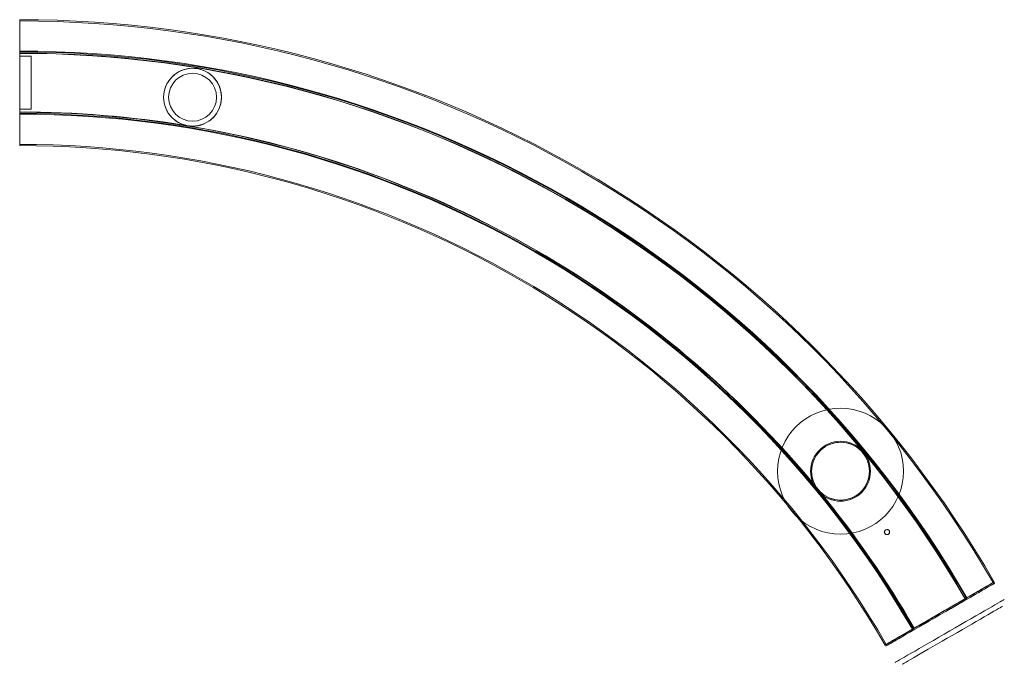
# Model space of a CAD drawing. Header units: millimetres. Extents: x 0 to 391, y -231 to 25.
import ezdxf

# ---------------------------------------------------------------- set-up
doc = ezdxf.new("R2010")
doc.units = ezdxf.units.MM
doc.layers.add('100', color=7, linetype='Continuous', true_color=0xffffff)

msp = doc.modelspace()

# ---------------------------------------------------------------- linework, layer by layer
at = {"layer": '100', "color": 252, "linetype": 'Continuous', "lineweight": 18}
for p, q in [((0, 25, 0.25), (0, 24.5, 0.25)), ((0, 24.5, -0.25), (0, 25, -0.25)), ((0, 24.5, 0.25), (0, 24.5, -0.25)), ((0, 12.2, 18.76), (0, 12.2, 21.48)), ((0, 11.75, 18.76), (0, 12.2, 18.76)), ((0, 11.75, 21.95), (0, 11.75, 18.76)), ((0, 10.5, 20.76), (4.5, 10.5, 20.76)), ((0, 10.5, 22.7), (0, 10.5, 20.76)), ((0, 10.5, 20.76), (0, -10.5, 20.76)), ((4.5, 10.5, 20.76), (4.5, -10.5, 20.76)), ((4.5, 10.5, 20.76), (4.5, 10.5, 22.69)), ((4.5, -10.5, 20.76), (0, -10.5, 20.76)), ((0, -10.5, 22.7), (0, -10.5, 20.76)), ((4.5, -10.5, 20.76), (4.5, -10.5, 22.71)), ((0, -11.75, 18.76), (0, -11.75, 21.95)), ((0, -12.2, 18.76), (0, -11.75, 18.76)), ((0, -12.2, 21.48), (0, -12.2, 18.76)), ((0, -24.5, -0.25), (0, -24.5, 0.25)), ((0, -24.5, 0.25), (0, -25, 0.25)), ((0, -25, -0.25), (0, -24.5, -0.25)), ((386.62, -198.22, 0.25), (386.19, -198.47, 0.25)), ((386.19, -198.47, -0.25), (386.62, -198.22, -0.25)), ((375.15, -204.84, 18.76), (375.54, -204.62, 18.76)), ((375.15, -204.84, 21.95), (375.15, -204.84, 21.5)), ((375.15, -204.84, 21.5), (375.15, -204.84, 18.76)), ((375.54, -204.62, 21.25), (375.54, -204.62, 21.48)), ((375.54, -204.62, 18.76), (375.54, -204.62, 21.25)), ((354.4, -216.82, 18.76), (354.79, -216.59, 18.76)), ((354.4, -216.82, 21.48), (354.4, -216.82, 21.25)), ((354.4, -216.82, 21.25), (354.4, -216.82, 18.76)), ((354.79, -216.59, 21.5), (354.79, -216.59, 21.95)), ((354.79, -216.59, 18.76), (354.79, -216.59, 21.5)), ((343.75, -222.97, 0.25), (343.32, -223.22, 0.25)), ((343.32, -223.22, -0.25), (343.75, -222.97, -0.25))]:
    msp.add_line(p, q, dxfattribs=at)
at = {"layer": '100', "color": 252, "linetype": 'Continuous', "lineweight": 18, "extrusion": (0, 0, -1)}
for centre, radius in [((-68.59, -5.79, -41.81), 11.5), ((-325.65, -154.24, -31.51), 11.88), ((-325.65, -154.24, -31.51), 11.5), ((-344.1, -178.39, -20), 1)]:
    msp.add_circle(centre, radius, dxfattribs=at)
at = {"layer": '100', "color": 252, "linetype": 'Continuous', "lineweight": 18}
for centre, radius in [((68.59, -5.79, 73.51), 9.5), ((68.59, -5.79, 41.81), 9.5), ((325.65, -154.24, 38.51), 25), ((325.65, -154.24, 75.01), 25)]:
    msp.add_circle(centre, radius, dxfattribs=at)
at = {"layer": '100', "color": 252, "linetype": 'Continuous', "lineweight": 18, "extrusion": (-0.5, 0.866025, -4.93038e-32)}
msp.add_circle((-210.72, 0, -365.47), 25, dxfattribs=at)
at = {"layer": '100', "color": 252, "linetype": 'Continuous', "lineweight": 18, "extrusion": (0.5, -0.866025, 0)}
for centre, radius in [((210.72, 0, 365.47), 24.5), ((210.72, 0, 374.97), 23)]:
    msp.add_circle(centre, radius, dxfattribs=at)
at = {"layer": '100', "color": 252, "linetype": 'Continuous', "lineweight": 18, "extrusion": (-0.5, 0.866025, 0)}
msp.add_circle((-210.72, 0, -372.97), 25, dxfattribs=at)
at = {"layer": '100', "color": 252, "linetype": 'Continuous', "lineweight": 18, "extrusion": (0, 0, -1)}
for centre, radius, start, end in [((0, -421.43, -0.25), 446.43, 90, 150), ((0, -421.43, 0.25), 446.43, 90, 150), ((0, -421.43, 0.25), 445.93, 90, 150), ((0, -421.43, -0.25), 445.93, 90, 150), ((0, -421.43, -21.65), 433.93, 90, 150), ((0, -421.43, -21.48), 433.63, 90, 150), ((0, -421.43, -18.76), 433.63, 90, 150), ((0, -421.43, -21.95), 433.18, 90, 150), ((0, -421.43, -18.76), 433.18, 90, 150), ((0, -421.43, -22.13), 433.07, 90, 150), ((0, -421.43, -22.13), 409.79, 90, 99.2714), ((0, -421.43, -21.95), 409.68, 90, 150), ((0, -421.43, -18.76), 409.68, 90, 150), ((0, -421.43, -18.76), 409.23, 90, 150), ((0, -421.43, -21.48), 409.23, 90, 150), ((0, -421.43, -21.65), 408.93, 90, 150), ((0, -421.43, -22.13), 409.79, 99.4702, 140.4821), ((0, -421.43, 0.25), 396.93, 90, 150), ((0, -421.43, -0.25), 396.93, 90, 150), ((0, -421.43, 0.25), 396.43, 90, 150), ((0, -421.43, -0.25), 396.43, 90, 150), ((0, -421.43, -22.13), 409.79, 140.7811, 150)]:
    msp.add_arc(centre, radius, start, end, dxfattribs=at)
at = {"layer": '100', "color": 252, "linetype": 'Continuous', "lineweight": 18, "extrusion": (-1, 0, 0)}
for centre, radius, start, end in [((0, 0), 25, 120, 179.427), ((0, 0), 25, 180.573, 359.427), ((-12.4, 21.48), 0.2, 0, 120), ((-11.55, 21.95), 0.2, 117.7572, 180), ((0, 0.01), 25, 114.8346, 117.7572), ((0, 0.01), 25, 62.2428, 65.1654), ((11.55, 21.95), 0.2, 360, 62.2428), ((12.4, 21.48), 0.2, 60, 180), ((0, 0), 25, 0.573, 60)]:
    msp.add_arc(centre, radius, start, end, dxfattribs=at)
at = {"layer": '100', "color": 252, "linetype": 'Continuous', "lineweight": 18, "extrusion": (-0.5, 0.866025, 1.80411e-16)}
for start, end in [(180.573, 359.427), (120, 179.427), (0.573, 60)]:
    msp.add_arc((-210.72, 0, -364.97), 25, start, end, dxfattribs=at)
at = {"layer": '100', "color": 252, "linetype": 'Continuous', "lineweight": 18, "extrusion": (-0.5, 0.866025, -4.93038e-32)}
for centre, radius, start, end in [((-210.72, 0.01, -364.97), 25, 62.2428, 117.7572), ((-222.27, 21.95, -364.97), 0.2, 117.7572, 180), ((-199.17, 21.95, -364.97), 0.2, 360, 62.2428)]:
    msp.add_arc(centre, radius, start, end, dxfattribs=at)
at = {"layer": '100', "color": 252, "linetype": 'Continuous', "lineweight": 18, "extrusion": (-0.5, 0.866025, 0)}
for centre, start, end in [((-223.12, 21.48, -364.97), 0, 120), ((-198.32, 21.48, -364.97), 60, 180)]:
    msp.add_arc(centre, 0.2, start, end, dxfattribs=at)
at = {"layer": '100', "color": 252, "linetype": 'Continuous', "lineweight": 18, "extrusion": (3.00997e-15, -1, 1.08336e-12)}
msp.add_open_spline([(4.5, 10.5, 22.69), (3.75, 10.5, 22.69), (3.01, 10.5, 22.69), (1.52, 10.5, 22.7), (0.75, 10.5, 22.7), (0, 10.5, 22.7)], degree=3, knots=[0, 0, 0, 0, 0.5, 0.5, 1, 1, 1, 1], dxfattribs=at)
at = {"layer": '100', "color": 252, "linetype": 'Continuous', "lineweight": 18, "extrusion": (1, 3.3566e-16, -2.54231e-15)}
msp.add_open_spline([(4.5, -10.5, 22.71), (4.5, -7.21, 24.23), (4.5, -3.63, 25.01), (4.5, 3.64, 25), (4.5, 7.23, 24.2), (4.5, 10.5, 22.69)], degree=3, knots=[0, 0, 0, 0, 0.5, 0.5, 1, 1, 1, 1], dxfattribs=at)
at = {"layer": '100', "color": 252, "linetype": 'Continuous', "lineweight": 18}
for points, knots in [([(67.42, -17.23, 22.13), (70.41, -17.53, 22.23), (73.41, -16.62, 23.02), (77.97, -13.05, 24.46), (79.58, -10.32, 25.04), (80.39, -4.36, 24.97), (79.57, -1.29, 24.33), (76.12, 3.38, 22.96), (73.42, 5.07, 22.29), (67.54, 6.05, 22.29), (64.44, 5.33, 22.95), (59.63, 1.99, 24.33), (57.88, -0.64, 24.97), (56.73, -6.49, 25.05), (57.36, -9.62, 24.47), (60.55, -14.51, 23.02), (63.11, -16.33, 22.23), (66.02, -17, 22.13)], [0, 0, 0, 0, 0.125, 0.125, 0.25, 0.25, 0.375, 0.375, 0.5, 0.5, 0.625, 0.625, 0.75, 0.75, 0.875, 0.875, 1, 1, 1, 1]), ([(66.02, -17, 22.13), (66.34, -17.07, 22.12), (66.67, -17.13, 22.11), (67.14, -17.2, 22.12), (67.28, -17.21, 22.13), (67.42, -17.23, 22.13)], [0, 0, 0, 0, 0.697767, 0.697767, 1, 1, 1, 1]), ([(317.48, -162.33, 22.13), (319.58, -164.46, 22.28), (322.42, -165.64, 23.09), (328.15, -165.82, 24.51), (331.13, -164.77, 25.06), (335.52, -160.83, 24.95), (336.9, -158.02, 24.31), (337.34, -152.21, 22.95), (336.43, -149.24, 22.31), (332.67, -144.66, 22.31), (329.9, -143.17, 22.95), (324.18, -142.47, 24.31), (321.16, -143.24, 24.95), (316.38, -146.81, 25.06), (314.78, -149.53, 24.51), (313.84, -155.2, 23.09), (314.47, -158.24, 22.28), (316.12, -160.68, 22.13)], [0, 0, 0, 0, 0.125, 0.125, 0.25, 0.25, 0.375, 0.375, 0.5, 0.5, 0.625, 0.625, 0.75, 0.75, 0.875, 0.875, 1, 1, 1, 1]), ([(343.39, -179.1, 24.98), (343.47, -179.18, 24.98), (343.56, -179.24, 24.99), (343.76, -179.34, 24.99), (343.87, -179.37, 24.99), (344.1, -179.4, 25), (344.21, -179.39, 25), (344.43, -179.34, 25.01), (344.54, -179.3, 25.01), (344.73, -179.18, 25.01), (344.81, -179.1, 25.01), (344.95, -178.92, 25.01), (345.01, -178.82, 25.01), (345.08, -178.61, 25), (345.1, -178.5, 25), (345.1, -178.27, 25), (345.08, -178.16, 25), (345, -177.95, 24.99), (344.95, -177.85, 24.99), (344.81, -177.68, 24.99), (344.72, -177.6, 25), (344.53, -177.48, 25), (344.42, -177.44, 25), (344.2, -177.39, 25), (344.09, -177.38, 25.01), (343.87, -177.41, 25.01), (343.76, -177.44, 25.01), (343.56, -177.54, 25.01), (343.46, -177.61, 25.01), (343.31, -177.77, 25.01), (343.24, -177.86, 25), (343.14, -178.07, 25), (343.11, -178.18, 24.99), (343.09, -178.4, 24.99), (343.1, -178.51, 24.99), (343.15, -178.73, 24.98), (343.2, -178.84, 24.98), (343.29, -178.99, 24.98), (343.34, -179.05, 24.98), (343.39, -179.1, 24.98)], [0, 0, 0, 0, 0.053689, 0.053689, 0.107375, 0.107375, 0.161096, 0.161096, 0.214819, 0.214819, 0.268499, 0.268499, 0.322157, 0.322157, 0.375839, 0.375839, 0.42955, 0.42955, 0.483248, 0.483248, 0.536919, 0.536919, 0.590597, 0.590597, 0.644303, 0.644303, 0.698008, 0.698008, 0.75168, 0.75168, 0.805339, 0.805339, 0.859032, 0.859032, 0.912761, 0.912761, 0.966471, 0.966471, 1, 1, 1, 1])]:
    msp.add_open_spline(points, degree=3, knots=knots, dxfattribs=at)
at = {"layer": '100', "color": 252, "linetype": 'Continuous', "lineweight": 18, "extrusion": (1.56778e-15, 1, -6.19601e-13)}
msp.add_open_spline([(0, -10.5, 22.7), (0.76, -10.5, 22.7), (1.54, -10.5, 22.7), (3.02, -10.5, 22.7), (3.76, -10.5, 22.7), (4.5, -10.5, 22.71)], degree=3, knots=[0, 0, 0, 0, 0.5, 0.5, 1, 1, 1, 1], dxfattribs=at)
at = {"layer": '100', "color": 252, "linetype": 'Continuous', "lineweight": 18, "extrusion": (-0.367851, -0.301816, 0.879541)}
msp.add_open_spline([(316.12, -160.68, 22.13), (316.52, -161.27, 22.1), (316.98, -161.82, 22.1), (317.48, -162.33, 22.13)], degree=3, dxfattribs=at)
at = {"layer": '100', "color": 252, "linetype": 'Continuous', "lineweight": 18, "extrusion": (-0.5, 0.866025, 8.55307e-16)}
msp.add_open_spline([(386.19, -198.47, -0.25), (386.17, -198.47, -1.84), (385.87, -198.65, -5.03), (384.23, -199.6, -11.14), (380.29, -201.87, -17.88), (374.42, -205.26, -22.33), (369.11, -208.33, -24.19), (364.97, -210.72, -24.66), (360.83, -213.11, -24.19), (355.52, -216.17, -22.33), (349.65, -219.56, -17.88), (345.71, -221.83, -11.14), (344.07, -222.78, -5.03), (343.77, -222.96, -1.84), (343.75, -222.97, -0.25)], degree=3, knots=[0, 0, 0, 0, 0.0625, 0.125, 0.25, 0.375, 0.4375, 0.5, 0.5625, 0.625, 0.75, 0.875, 0.9375, 1, 1, 1, 1], dxfattribs=at)
at = {"layer": '100', "color": 252, "linetype": 'Continuous', "lineweight": 18, "extrusion": (-0.5, 0.866025, 2.53002e-15)}
msp.add_open_spline([(375.54, -204.62, 21.25), (377.13, -203.69, 20.2), (380.08, -201.99, 17.6), (383.49, -200.02, 12.53), (385.64, -198.78, 6.61), (386.17, -198.48, 2.37), (386.19, -198.47, 0.25)], degree=3, dxfattribs=at)
at = {"layer": '100', "color": 252, "linetype": 'Continuous', "lineweight": 18}
for points in [[(386.19, -198.47, 0.25), (386.19, -198.47, -0.25)], [(343.75, -222.97, -0.25), (343.75, -222.97, 0.25)]]:
    msp.add_open_spline(points, degree=1, dxfattribs=at)
at = {"layer": '100', "color": 252, "linetype": 'Continuous', "lineweight": 18, "extrusion": (0.5, -0.866025, 2.38781e-14)}
msp.add_open_spline([(354.79, -216.59, 21.5), (356.35, -215.69, 22.48), (359.67, -213.78, 23.99), (364.97, -210.72, 24.77), (370.27, -207.65, 23.99), (373.59, -205.74, 22.48), (375.15, -204.84, 21.5)], degree=3, dxfattribs=at)
at = {"layer": '100', "color": 252, "linetype": 'Continuous', "lineweight": 18, "extrusion": (0.5, -0.866025, -2.83926e-12)}
msp.add_open_spline([(375.15, -204.84, 21.5), (375.28, -204.77, 21.42), (375.41, -204.69, 21.34), (375.54, -204.62, 21.25)], degree=3, dxfattribs=at)
at = {"layer": '100', "color": 252, "linetype": 'Continuous', "lineweight": 18, "extrusion": (0.5, -0.866025, 2.9863e-15)}
msp.add_open_spline([(343.75, -222.97, 0.25), (343.77, -222.95, 2.37), (344.3, -222.65, 6.61), (346.45, -221.41, 12.53), (349.86, -219.44, 17.6), (352.81, -217.74, 20.2), (354.4, -216.82, 21.25)], degree=3, dxfattribs=at)
at = {"layer": '100', "color": 252, "linetype": 'Continuous', "lineweight": 18, "extrusion": (0.5, -0.866025, -6.41454e-12)}
msp.add_open_spline([(354.4, -216.82, 21.25), (354.53, -216.74, 21.34), (354.66, -216.67, 21.42), (354.79, -216.59, 21.5)], degree=3, dxfattribs=at)

doc.saveas('drawing.dxf')
